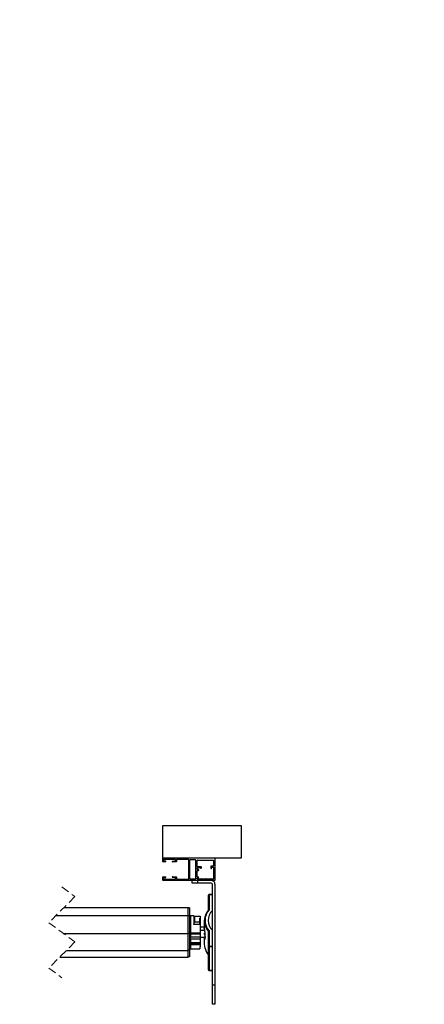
# Model space of a CAD drawing. Header units: millimetres. Extents: x 26 to 422, y 4 to 419.
# Tile 12 of 83: x 360 to 422, y 100 to 251. Entities that reach past the tile are written whole.
import ezdxf

# ---------------------------------------------------------------- set-up
doc = ezdxf.new("R2010")
doc.units = ezdxf.units.MM
doc.linetypes.add('HIDDEN', pattern=[1.905, 1.27, -0.635])
doc.styles.add('SLDTEXTSTYLE0', font='TXT', dxfattribs={"width": 0.605})

# ---------------------------------------------------------------- blocks, each defined once
blk = doc.blocks.new('SW_NOTE_1')
at = {"color": 0, "linetype": 'Continuous', "lineweight": 0, "attachment_point": 1, "style": 'SLDTEXTSTYLE0'}
for s, insert, char_height in [('Tekninen erittely:', (0, 4.09), 3.175), ('Sähkökäyttöinen, 1-vaiheputkimoottori (230 V 50 Hz)', (2.59, -1.14), 3.175), ('-', (0, -1.15), 3.17), ('Pakko-ohjattu (käyttökytkintä pitää kääntää sulkeutumis- ja', (2.59, -6.37), 3.175), ('-', (0, -6.39), 3.17), ('avautumisajan)', (0, -11.61), 3.175), ('Painonappikytkin - pintamalli', (2.59, -16.84), 3.175), ('-', (0, -16.85), 3.17), ('Automaattilukitus, ovi/verho lukkiintuu moottorin avulla ala-asentoon', (2.59, -22.07), 3.175), ('-', (0, -22.09), 3.17), ('Materiaali ja pintakäsittely', (0, -37.77), 3.175), ('- Ovilehti: alumiini, vakiosävyt: valkoinen ja vaalean harmaa', (0, -48.24), 3.175), ('Ohjauskiskot: alumiini, valkoinen tai luonnonvärianodisoitu', (2.59, -53.47), 3.175), ('-', (0, -53.49), 3.17), ('Optiot:', (0, -63.94), 3.175), ('Hätäkäyttö - moottorin veiviavaus sähkökatkon varalle', (2.59, -74.41), 3.175), ('-', (0, -74.42), 3.17), ('Lukollinen käyttökytkin - pintamalli', (2.59, -79.64), 3.175), ('-', (0, -79.65), 3.17), ('Alumiininen suojakotelo, polttomaalattu RAL Classic -sävyyn', (2.59, -84.87), 3.175), ('-', (0, -84.89), 3.17)]:
    blk.add_mtext(s, dxfattribs=dict(at, insert=insert, char_height=char_height))

msp = doc.modelspace()

# ---------------------------------------------------------------- linework, layer by layer
at = {"color": 7, "linetype": 'Continuous', "lineweight": 25}
for p, q in [((382.3014, 122.6914), (382.3014, 127.6914)), ((382.3014, 127.6914), (394.3014, 127.6914)), ((394.3014, 127.6914), (394.3014, 122.6914)), ((394.3014, 122.6914), (382.3014, 122.6914)), ((382.3014, 122.2014), (382.3014, 122.6414)), ((382.4214, 122.4414), (382.4214, 122.3214)), ((384.2214, 122.4914), (382.4714, 122.4914)), ((384.2714, 122.318), (384.2714, 122.4414)), ((384.3914, 122.4414), (384.3914, 122.2061)), ((386.2014, 122.4914), (384.4414, 122.4914)), ((386.3014, 119.5914), (386.3014, 122.3914)), ((386.4514, 122.4914), (387.2514, 122.4914)), ((386.4514, 119.4914), (386.4514, 122.4914)), ((387.3014, 122.4414), (387.3014, 119.5414)), ((387.5514, 121.4314), (387.5514, 122.3414)), ((387.6014, 122.3914), (390.0014, 122.3914)), ((390.0514, 122.3414), (390.0514, 121.5114)), ((390.3014, 122.6914), (390.3014, 119.2914)), ((382.6914, 122.1514), (382.3514, 122.1514)), ((382.4714, 122.2714), (382.6914, 122.2714)), ((383.8133, 122.2393), (384.2249, 122.2681)), ((384.3449, 122.1562), (383.8214, 122.1196)), ((387.5514, 120.9914), (387.5514, 121.2114)), ((388.1614, 121.3814), (387.6014, 121.3814)), ((387.6014, 121.2614), (388.0414, 121.2614)), ((387.7514, 120.9414), (387.6014, 120.9414)), ((387.6014, 120.8214), (387.7514, 120.8214)), ((387.8014, 120.8714), (387.8014, 120.8914)), ((388.0914, 121.2114), (388.0914, 121.2014)), ((388.2114, 121.2014), (388.2114, 121.3314)), ((389.6414, 121.4114), (389.6414, 121.1414)), ((389.6414, 121.1414), (389.7614, 121.1414)), ((390.0014, 121.4614), (389.6914, 121.4614)), ((389.7614, 121.1414), (389.7614, 121.2914)), ((389.8114, 121.3414), (390.0014, 121.3414)), ((390.0514, 121.2914), (390.0514, 119.5414)), ((382.3014, 119.3414), (382.3014, 119.7814)), ((382.3514, 119.8314), (382.6914, 119.8314)), ((390.3014, 119.2914), (382.3514, 119.2914)), ((382.4214, 119.6614), (382.4214, 119.5414)), ((382.6914, 119.7114), (382.4714, 119.7114)), ((382.4714, 119.4914), (384.2214, 119.4914)), ((384.2249, 119.7146), (383.8133, 119.7434)), ((383.8214, 119.8632), (384.3449, 119.8265)), ((384.2714, 119.5414), (384.2714, 119.6648)), ((384.3914, 119.7767), (384.3914, 119.5414)), ((384.4414, 119.4914), (386.2014, 119.4914)), ((387.2514, 119.4914), (386.4514, 119.4914)), ((386.8014, 118.8914), (386.8014, 119.2914)), ((387.5514, 119.8614), (387.5514, 120.7714)), ((387.5514, 119.5414), (387.5514, 119.6414)), ((387.7514, 119.8114), (387.6014, 119.8114)), ((387.6014, 119.6914), (387.7514, 119.6914)), ((388.1014, 119.4914), (387.6014, 119.4914)), ((387.6014, 119.2914), (387.6014, 118.8914)), ((387.8014, 119.7414), (387.8014, 119.7614)), ((388.8814, 119.4914), (388.2014, 119.4914)), ((389.6514, 119.4914), (388.9814, 119.4914)), ((390.0014, 119.4914), (389.7514, 119.4914)), ((387.6014, 118.8914), (386.8014, 118.8914)), ((389.7014, 118.8914), (387.6014, 118.8914)), ((389.9014, 103.2914), (389.9014, 118.6914)), ((390.3014, 118.6914), (390.3014, 103.2914)), ((389.3014, 114.7216), (389.3014, 117.028)), ((389.9014, 117.128), (389.4014, 117.128)), ((389.4014, 117.1025), (389.4014, 114.7786)), ((389.9014, 117.1025), (389.4014, 117.1025)), ((367.1275, 115.1148), (386.1805, 115.1148)), ((386.1805, 113.8956), (386.1805, 115.1148)), ((386.3805, 115.0756), (386.1805, 115.0756)), ((386.3805, 115.0756), (386.3805, 113.8691)), ((365.9083, 113.8956), (386.1805, 113.8956)), ((386.1805, 111.1734), (386.1805, 113.8956)), ((386.3805, 113.8691), (386.1805, 113.8691)), ((386.3805, 113.8691), (386.3805, 111.175)), ((386.5533, 113.7296), (386.3805, 113.7296)), ((387.0533, 113.8796), (386.5533, 113.8796)), ((386.5533, 113.8796), (386.5533, 111.2662)), ((387.0533, 113.8796), (387.0533, 112.6076)), ((387.1533, 113.8197), (388.0533, 113.8197)), ((387.1533, 113.8197), (387.1533, 112.9409)), ((388.0533, 113.5268), (387.9533, 113.5268)), ((387.9533, 112.9409), (387.9533, 113.5268)), ((388.0533, 113.8197), (388.0533, 113.5268)), ((388.0533, 113.5268), (388.0533, 113.0096)), ((387.0533, 112.9409), (387.1533, 112.9409)), ((387.1533, 112.9409), (387.9533, 112.9409)), ((388.0533, 112.5201), (387.1533, 112.5201)), ((388.0533, 113.0096), (387.9533, 113.0096)), ((387.9533, 112.5201), (387.9533, 112.9409)), ((388.0533, 112.8357), (387.9533, 112.8357)), ((388.0533, 112.7906), (387.9533, 112.7906)), ((388.0533, 112.7415), (387.9533, 112.7415)), ((388.0533, 113.0096), (388.0533, 112.8357)), ((388.0533, 112.8357), (388.0533, 112.7906)), ((388.0533, 112.7906), (388.0533, 112.7415)), ((388.0533, 112.7415), (388.0533, 112.5201)), ((388.0533, 112.5201), (388.0533, 111.2662)), ((388.6634, 112.1263), (388.0533, 112.1263)), ((388.6634, 113.0906), (388.6634, 112.114)), ((367.0335, 111.1734), (386.1805, 111.1734)), ((386.3805, 111.175), (386.1805, 111.175)), ((386.1805, 108.5426), (386.1805, 111.1734)), ((386.3805, 111.175), (386.3805, 108.5715)), ((386.5533, 111.2662), (388.0533, 111.2662)), ((386.5533, 111.0294), (386.5533, 111.2662)), ((388.0533, 111.0294), (386.5533, 111.0294)), ((386.5533, 111.0294), (386.5533, 110.6575)), ((386.5533, 110.6575), (388.0533, 110.6575)), ((386.5533, 110.2976), (386.5533, 110.6575)), ((388.0533, 110.2976), (386.5533, 110.2976)), ((386.5533, 110.2976), (386.5533, 109.7664)), ((388.6807, 111.6217), (388.0533, 111.6217)), ((388.0533, 111.2662), (388.0533, 111.0294)), ((388.0533, 111.0294), (388.0533, 110.6575)), ((388.0533, 110.6575), (388.0533, 110.2976)), ((388.7515, 110.5329), (388.0533, 110.5329)), ((388.0533, 110.2976), (388.0533, 109.7664)), ((388.6634, 110.4924), (388.6634, 109.5158)), ((388.7278, 110.4841), (388.6728, 110.4841)), ((388.7278, 111.2906), (388.7278, 111.0469)), ((388.7278, 110.4917), (388.7278, 110.248)), ((389.3014, 109.1531), (389.3014, 111.4595)), ((389.4014, 111.5515), (389.4014, 109.2276)), ((386.3805, 108.9296), (386.5533, 108.9296)), ((386.5533, 109.7664), (388.0533, 109.7664)), ((386.5533, 109.5701), (386.5533, 109.7664)), ((388.0533, 109.5701), (386.5533, 109.5701)), ((386.5533, 109.5701), (386.5533, 109.525)), ((386.5533, 109.525), (388.0533, 109.525)), ((386.5533, 109.4256), (386.5533, 109.525)), ((388.0533, 109.4256), (386.5533, 109.4256)), ((386.5533, 109.4256), (386.5533, 108.7796)), ((386.5533, 108.7796), (387.9533, 108.7796)), ((388.0533, 109.1141), (387.9533, 109.1141)), ((387.9533, 109.1141), (387.9533, 108.7796)), ((388.0533, 109.7664), (388.0533, 109.5701)), ((388.0533, 109.5701), (388.0533, 109.525)), ((388.0533, 109.525), (388.0533, 109.4256)), ((388.0533, 109.4256), (388.0533, 109.1141)), ((389.3014, 105.5784), (389.3014, 109.1531)), ((389.4014, 109.0864), (389.4014, 109.2276)), ((389.4014, 109.2276), (389.9014, 109.2276)), ((389.9014, 109.0864), (389.4014, 109.0864)), ((389.4014, 109.0864), (389.4014, 105.5117)), ((366.5173, 107.5445), (386.1805, 107.5445)), ((367.5155, 108.5426), (386.1805, 108.5426)), ((386.3805, 108.5715), (386.1805, 108.5715)), ((386.1805, 107.5445), (386.1805, 108.5426)), ((386.3805, 107.5836), (386.1805, 107.5836)), ((386.3805, 108.5715), (386.3805, 107.5836)), ((389.4014, 105.5117), (389.9014, 105.5117)), ((389.4014, 105.4784), (389.9014, 105.4784)), ((389.9014, 103.2914), (390.3014, 103.2914)), ((389.9014, 100.2914), (389.9014, 103.2914)), ((390.3014, 103.2914), (390.3014, 100.2914)), ((390.3014, 100.2914), (389.9014, 100.2914))]:
    msp.add_line(p, q, dxfattribs=at)
at = {"color": 7, "linetype": 'HIDDEN', "lineweight": 18}
for p, q in [((366.8224, 118.2898), (368.8224, 116.8097)), ((368.8224, 116.8097), (364.8224, 112.8097)), ((364.8224, 112.8097), (368.8224, 109.8495)), ((368.8224, 109.8495), (364.8224, 105.8495)), ((364.8224, 105.8495), (366.8224, 104.3695))]:
    msp.add_line(p, q, dxfattribs=at)
at = {"color": 8, "linetype": 'Continuous', "lineweight": 25}
for p, q in [((389.4014, 117.1025), (389.4014, 117.128)), ((388.7278, 110.4586), (388.6773, 110.4586)), ((388.7275, 110.2403), (388.7126, 110.2403)), ((389.4014, 105.4784), (389.4014, 105.5117))]:
    msp.add_line(p, q, dxfattribs=at)
at = {"color": 8, "linetype": 'Continuous', "lineweight": 25, "flags": 128}
msp.add_lwpolyline([(388.6684, 111.8297), (388.6486, 111.8633), (388.6579, 111.9056), (388.666, 111.9158)], dxfattribs=at)
at = {"color": 7, "linetype": 'Continuous', "lineweight": 25, "flags": 128}
for points in [[(388.6639, 112.0459), (388.6669, 111.8825), (388.6725, 111.7192)], [(388.6725, 110.484), (388.6669, 110.4751), (388.6639, 110.4661)], [(388.7326, 110.9747), (388.7536, 110.811), (388.7772, 110.648)], [(388.7772, 110.5427), (388.7536, 110.5338), (388.7326, 110.5248)]]:
    msp.add_lwpolyline(points, dxfattribs=at)
at = {"color": 7, "linetype": 'Continuous', "lineweight": 25}
for centre, radius, start, end in [((382.3514, 122.6414), 0.05, 89.981616, 180.018384), ((382.4714, 122.4414), 0.05, 90.004935, 179.995065), ((382.4714, 122.3214), 0.05, 180.004935, 269.995065), ((384.2214, 122.4414), 0.05, 359.981616, 90.018384), ((384.2214, 122.318), 0.05, 274.001191, 0.008231), ((384.4414, 122.4414), 0.05, 89.981616, 180.018384), ((386.2014, 122.3914), 0.1, 359.993276, 90.006724), ((387.2514, 122.4414), 0.05, 359.981616, 90.018384), ((387.6014, 122.3414), 0.05, 89.981616, 180.018384), ((390.0014, 122.3414), 0.05, 359.981616, 90.018384), ((382.3514, 122.2014), 0.05, 179.981616, 270.018384), ((382.6914, 122.2114), 0.06, 269.988616, 90.011384), ((383.8216, 122.1798), 0.0601, 97.862981, 269.860574), ((384.3414, 122.2061), 0.05, 274.011209, 359.983563), ((387.6014, 121.4314), 0.05, 180.000932, 269.971752), ((387.6014, 121.2114), 0.05, 89.981616, 180.018384), ((387.6014, 120.9914), 0.05, 179.981616, 270.018384), ((387.6014, 120.7714), 0.05, 89.981616, 180.018384), ((387.7514, 120.8914), 0.05, 0.000932, 89.971752), ((387.7514, 120.8714), 0.05, 270.028253, 359.971747), ((388.0414, 121.2114), 0.05, 359.981616, 90.018384), ((388.1514, 121.2014), 0.06, 179.988617, 0.011383), ((388.1614, 121.3314), 0.05, 359.981616, 90.018384), ((389.6914, 121.4114), 0.05, 89.981616, 180.018384), ((389.8115, 121.2914), 0.05, 90.051587, 179.948413), ((390.0014, 121.5114), 0.05, 269.981616, 0.018384), ((390.0014, 121.2914), 0.05, 0.028253, 89.971747), ((382.3514, 119.7814), 0.05, 90.028253, 179.971747), ((382.3514, 119.3414), 0.05, 180.000932, 269.971752), ((382.4715, 119.6614), 0.05, 90.051574, 179.975742), ((382.4714, 119.5414), 0.05, 180.004935, 269.995065), ((382.6914, 119.7714), 0.06, 269.988616, 90.011384), ((383.8216, 119.803), 0.0601, 90.139426, 262.137019), ((384.2214, 119.5414), 0.05, 269.981616, 0.018384), ((384.2214, 119.6648), 0.05, 359.991769, 85.998809), ((384.3415, 119.7767), 0.05, 359.969132, 86.036095), ((384.4414, 119.5414), 0.05, 179.981616, 270.018384), ((386.2014, 119.5914), 0.1, 270.016598, 359.983402), ((387.2514, 119.5414), 0.05, 269.981616, 0.018384), ((387.6014, 119.8614), 0.05, 179.981616, 270.018384), ((387.6014, 119.6414), 0.05, 90.028253, 179.971747), ((387.6014, 119.5414), 0.05, 179.981616, 270.018384), ((387.7514, 119.7614), 0.05, 359.981616, 90.018384), ((387.7514, 119.7414), 0.05, 269.981616, 0.018384), ((388.1514, 119.4914), 0.05, 0.00683, 179.99317), ((388.9314, 119.4914), 0.05, 0.00683, 179.99317), ((389.7014, 119.4914), 0.05, 0, 180), ((389.7015, 118.6914), 0.6, 359.998773, 90.003504), ((390.0014, 119.5414), 0.05, 269.981616, 0.018384), ((389.7014, 118.6914), 0.2, 0.004937, 89.998479), ((389.4014, 117.028), 0.1, 89.986446, 180.006723), ((389.3903, 117.013), 0.0901, 82.914562, 170.441803), ((391.1527, 113.165), 2.3812, 137.343516, 222.656484), ((390.9819, 113.0908), 2.3169, 151.323351, 208.294662), ((391.43, 113.165), 2.1578, 135.106133, 224.893867), ((390.938, 111.9038), 2.2749, 186.401484, 191.974933), ((390.938, 110.7123), 2.2749, 186.401484, 191.974933), ((391.0303, 109.5316), 2.367, 180.381158, 208.285796), ((389.3903, 109.1382), 0.0901, 82.892419, 170.446371), ((389.3875, 109.1739), 0.0886, 193.560145, 279.009299), ((389.4014, 105.5784), 0.1, 179.993277, 270.013554), ((389.3876, 105.5992), 0.0886, 193.570446, 278.998998)]:
    msp.add_arc(centre, radius, start, end, dxfattribs=at)
at = {"color": 8, "linetype": 'Continuous', "lineweight": 25}
for centre, radius, start, end in [((391.5282, 113.3494), 2.9207, 207.683191, 220.322141), ((388.8774, 111.0771), 0.2377, 128.989892, 235.980208), ((391.5423, 109.7844), 2.9377, 207.895085, 220.287415)]:
    msp.add_arc(centre, radius, start, end, dxfattribs=at)
at = {"color": 7, "linetype": 'Continuous', "lineweight": 25}
for points, knots in [([(389.315, 114.7547), (389.3172, 114.7578), (389.3249, 114.7681), (389.3472, 114.7773), (389.3741, 114.7817), (389.3929, 114.78), (389.4011, 114.7786), (389.4014, 114.7786)], [0, 0, 0, 0, 0.11928101, 0.40527459, 0.73252701, 0.9906181, 1, 1, 1, 1]), ([(387.0533, 113.8394), (387.055, 113.8372), (387.0604, 113.8304), (387.0783, 113.827), (387.1019, 113.8221), (387.1283, 113.8201), (387.146, 113.8198), (387.1533, 113.8197)], [0, 0, 0, 0, 0.0795099, 0.24514361, 0.48963361, 0.78872173, 1, 1, 1, 1]), ([(389.3146, 114.7551), (389.2889, 114.7243), (389.1998, 114.6172), (389.0754, 114.4432), (388.9928, 114.2911), (388.9576, 114.2261)], [0, 0, 0, 0, 0.18813356, 0.65365822, 1, 1, 1, 1]), ([(387.1533, 112.9409), (387.1423, 112.9411), (387.1214, 112.9416), (387.0927, 112.9445), (387.0719, 112.9496), (387.0572, 112.9528), (387.054, 112.9582), (387.0533, 112.9594)], [0, 0, 0, 0, 0.31920804, 0.60409443, 0.82422743, 0.95819693, 1, 1, 1, 1]), ([(387.1533, 112.5201), (387.1421, 112.5211), (387.12, 112.523), (387.0902, 112.5379), (387.0674, 112.56), (387.055, 112.5848), (387.0538, 112.6012), (387.0533, 112.6076)], [0, 0, 0, 0, 0.22819576, 0.45104028, 0.66467494, 0.86892422, 1, 1, 1, 1]), ([(388.6634, 112.114), (388.6634, 112.1087), (388.6634, 112.0932), (388.6636, 112.0706), (388.6638, 112.0532), (388.6639, 112.0459)], [0, 0, 0, 0, 0.23466965, 0.67985341, 1, 1, 1, 1]), ([(388.6639, 110.4661), (388.6638, 110.4674), (388.6632, 110.4735), (388.6635, 110.4876), (388.6634, 110.5086), (388.6635, 110.5248), (388.6636, 110.5329)], [0, 0, 0, 0, 0.05723715, 0.27653401, 0.63273503, 1, 1, 1, 1]), ([(388.6725, 111.7192), (388.673, 111.7083), (388.674, 111.6879), (388.6758, 111.6649), (388.677, 111.6528), (388.6773, 111.6502)], [0, 0, 0, 0, 0.47422826, 0.8863442, 1, 1, 1, 1]), ([(388.6773, 110.4586), (388.676, 110.4636), (388.6741, 110.4707), (388.6755, 110.4841), (388.6727, 110.484), (388.6725, 110.484)], [0, 0, 0, 0, 0.68767772, 0.98093725, 1, 1, 1, 1]), ([(388.7126, 111.4318), (388.7143, 111.423), (388.718, 111.4035), (388.7222, 111.3726), (388.7256, 111.3401), (388.7275, 111.3125), (388.7277, 111.2963), (388.7278, 111.2906)], [0, 0, 0, 0, 0.18983984, 0.41785592, 0.65768561, 0.88043771, 1, 1, 1, 1]), ([(388.7278, 110.248), (388.7272, 110.2417), (388.7262, 110.2321), (388.7278, 110.216), (388.717, 110.2154), (388.7163, 110.2286), (388.7139, 110.2362), (388.7126, 110.2403)], [0, 0, 0, 0, 0.33733485, 0.52158763, 0.58373796, 0.77585039, 1, 1, 1, 1]), ([(388.7326, 110.5248), (388.7314, 110.5224), (388.7276, 110.5146), (388.728, 110.5029), (388.7279, 110.4944), (388.7278, 110.4917)], [0, 0, 0, 0, 0.23670217, 0.76122497, 1, 1, 1, 1]), ([(388.7278, 111.0469), (388.728, 111.0376), (388.7285, 111.0174), (388.7305, 110.9934), (388.7322, 110.9787), (388.7326, 110.9747)], [0, 0, 0, 0, 0.388187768, 0.835288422, 1, 1, 1, 1]), ([(388.7772, 110.648), (388.7787, 110.6371), (388.7816, 110.6161), (388.784, 110.587), (388.7832, 110.5647), (388.7828, 110.5492), (388.7784, 110.5441), (388.7772, 110.5427)], [0, 0, 0, 0, 0.31065115, 0.59294927, 0.81221552, 0.95019884, 1, 1, 1, 1]), ([(389.3014, 111.4595), (389.3026, 111.4681), (389.3051, 111.4861), (389.322, 111.5102), (389.3459, 111.5309), (389.3732, 111.5445), (389.3926, 111.5501), (389.4011, 111.5515), (389.4014, 111.5515)], [0, 0, 0, 0, 0.17537318, 0.37094219, 0.58791493, 0.82184392, 0.99394799, 1, 1, 1, 1]), ([(388.9551, 108.3868), (388.9833, 108.3329), (389.0572, 108.1919), (389.1763, 108.02), (389.2701, 107.9061), (389.3014, 107.8681)], [0, 0, 0, 0, 0.29174216, 0.76357208, 1, 1, 1, 1])]:
    msp.add_open_spline(points, degree=3, knots=knots, dxfattribs=at)

# ---------------------------------------------------------------- block references
at = {"color": 7, "linetype": 'Continuous', "lineweight": 0}
msp.add_blockref('SW_NOTE_1', (278.0564, 246.923), dxfattribs=at)

doc.saveas('drawing.dxf')
